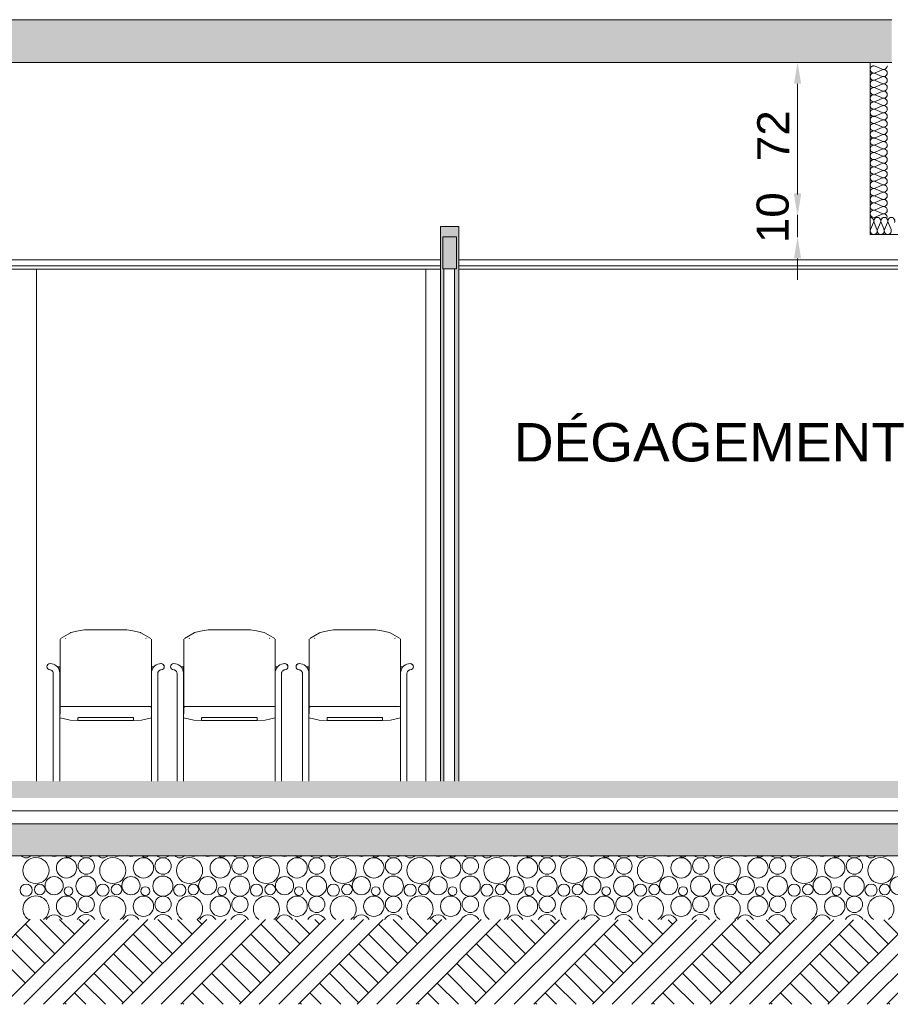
# Model space of a CAD drawing. Extents: x -25320 to 294860, y -9059 to 10983.
# Tile 23 of 58: x -5664 to -1583, y -1046 to 3570. Entities that reach past the tile are written whole.
import ezdxf

# ---------------------------------------------------------------- set-up
doc = ezdxf.new("R2010")
doc.units = 0
doc.header["$MEASUREMENT"] = 0
doc.layers.add('COUPE', color=7, linetype='Continuous', lineweight=0)
doc.styles.add('STYLE_GENERE_3', font='swissc.ttf', dxfattribs={"width": 1.25})
doc.linetypes.add('ISOLATION', pattern='A,0.0001,-0.1,[134,ltypeshp.shx,S=0.1,R=0,X=-0.1,Y=0],-0.2,[134,ltypeshp.shx,S=0.1,R=180,X=0.1,Y=0],-0.1', length=0.4001)

msp = doc.modelspace()

# ---------------------------------------------------------------- hatches: boundary and pattern name
at = {"layer": 'COUPE', "linetype": 'Continuous', "lineweight": 9}
msp.add_hatch(color=256, dxfattribs=at).paths.add_polyline_path([(-19465.2, 3370), (-1576.7, 3370), (-1576.7, 3570), (-19465.2, 3570)])
at = {"layer": 'COUPE', "linetype": 'Continuous', "lineweight": 20}
for points in [[(-3604.9, 2600), (-3690.8, 2600), (-3690.8, 0), (-3675.4, 0), (-3675.4, 2401.7), (-3625.4, 2401.7), (-3625.4, 0), (-3604.9, 0)], [(-19545.2, -350), (12419.5, -350), (12419.5, -200), (-19545.2, -200)]]:
    msp.add_hatch(color=256, dxfattribs=at).paths.add_polyline_path(points, flags=0)
msp.add_hatch(color=256, dxfattribs=at).paths.add_polyline_path([(-19405.2, -80), (12279.5, -78.3), (12279.5, 1.7), (-19405.2, 0)])

# ---------------------------------------------------------------- linework, layer by layer
at = {"layer": 'COUPE', "linetype": 'Continuous'}
for p, q in [((-19545, 3570), (-1576.7, 3570)), ((-19545, 3370), (-1576.7, 3370)), ((-19545.2, -350), (12399.5, -348.9))]:
    msp.add_line(p, q, dxfattribs=at)
at = {"layer": 'COUPE'}
for p, q in [((-1677.3, 2562.9), (-1677.3, 3370)), ((-1654.1, 3352.4), (-1621.8, 3338.3)), ((-1621.8, 3335.4), (-1654.1, 3321.4)), ((-1654.1, 3318.5), (-1621.8, 3304.4)), ((-1621.8, 3301.6), (-1654.1, 3287.5)), ((-1654.1, 3284.7), (-1621.8, 3270.6)), ((-2018.1, 2750), (-2018.1, 3270)), ((-1621.8, 3267.8), (-1654.1, 3253.7)), ((-1654.1, 3250.8), (-1621.8, 3236.8)), ((-1621.8, 3233.9), (-1654.1, 3219.8)), ((-1654.1, 3217), (-1621.8, 3202.9)), ((-1621.8, 3200.1), (-1654.1, 3186)), ((-1654.1, 3183.1), (-1621.8, 3169.1)), ((-1621.8, 3166.2), (-1654.1, 3152.1)), ((-1654.1, 3149.3), (-1621.8, 3135.2)), ((-1621.8, 3132.4), (-1654.1, 3118.3)), ((-1654.1, 3115.5), (-1621.8, 3101.4)), ((-1621.8, 3098.5), (-1654.1, 3084.5)), ((-1654.1, 3081.6), (-1621.8, 3067.5)), ((-1621.8, 3064.7), (-1654.1, 3050.6)), ((-1654.1, 3047.8), (-1621.8, 3033.7)), ((-1621.8, 3030.8), (-1654.1, 3016.8)), ((-1654.1, 3013.9), (-1621.8, 2999.8)), ((-1621.8, 2997), (-1654.1, 2982.9)), ((-1654.1, 2980.1), (-1621.8, 2966)), ((-1621.8, 2963.2), (-1654.1, 2949.1)), ((-1654.1, 2946.2), (-1621.8, 2932.1)), ((-1621.8, 2929.3), (-1654.1, 2915.2)), ((-1654.1, 2912.4), (-1621.8, 2898.3)), ((-1621.8, 2895.5), (-1654.1, 2881.4)), ((-1654.1, 2878.5), (-1621.8, 2864.5)), ((-2018.1, 2755.3), (-2018.1, 2855.3)), ((-1621.8, 2861.6), (-1654.1, 2847.5)), ((-1654.1, 2844.7), (-1621.8, 2830.6)), ((-1621.8, 2827.8), (-1654.1, 2813.7)), ((-1654.1, 2810.8), (-1621.8, 2796.8)), ((-1621.8, 2793.9), (-1654.1, 2779.8)), ((-1654.1, 2777), (-1621.8, 2762.9)), ((-1621.8, 2760.1), (-1654.1, 2746)), ((-1654.1, 2743.2), (-1621.8, 2729.1)), ((-1621.8, 2726.2), (-1654.1, 2712.2)), ((-1654.1, 2709.3), (-1621.8, 2695.2)), ((-1621.8, 2692.4), (-1654.1, 2678.3)), ((-2018.1, 2550.8), (-2018.1, 2655.3)), ((-1654.1, 2675.5), (-1621.8, 2661.4)), ((-1621.8, 2658.5), (-1654.1, 2644.5)), ((-1675.9, 2586.8), (-1662.2, 2619.1)), ((-1659.5, 2619.1), (-1645.8, 2586.8)), ((-1643, 2586.8), (-1629.3, 2619.1)), ((-1626.6, 2619.1), (-1612.9, 2586.8)), ((-1610.1, 2586.8), (-1596.5, 2619.1)), ((-1593.7, 2619.1), (-1580, 2586.8)), ((-1282.6, 2562.9), (-1677.3, 2562.9)), ((-2018.1, 2450.8), (-2018.1, 2350.8)), ((750.1, 2444.6), (-3604.9, 2444.6)), ((773.4, 2416.1), (-3604.9, 2416.1)), ((773.4, 2400), (-3604.9, 2400))]:
    msp.add_line(p, q, dxfattribs=at)
at = {"layer": 'COUPE', "linetype": 'Continuous', "lineweight": 20}
for p, q in [((-3690.8, 0), (-3690.8, 2600)), ((-3690.8, 2600), (-3604.9, 2600)), ((-3604.9, 0), (-3604.9, 2600)), ((-3616.6, 2551.9), (-3681.4, 2551.9)), ((-3681.4, 2551.9), (-3681.4, 2401.7)), ((-3616.6, 2401.7), (-3616.6, 2551.9)), ((-3690.8, 2444.6), (-8700.3, 2444.6)), ((-3690.8, 2416.1), (-8700.3, 2416.1)), ((-3681.4, 2401.7), (-3616.6, 2401.7)), ((-3675.4, 2401.7), (-3675.4, 0)), ((-3625.4, 2401.7), (-3625.4, 0)), ((-3690.8, 2400), (-8700.3, 2400)), ((-5584.8, 0), (-5584.8, 2400)), ((-3760.8, 0), (-3760.8, 2400)), ((-5472, 669.2), (-5425.6, 695.4)), ((-5425.6, 695.4), (-5423.6, 696.1)), ((-5423.6, 696.1), (-5387.9, 705)), ((-5387.9, 705), (-5360, 709.9)), ((-5360, 709.9), (-5358.6, 710)), ((-5358.6, 710), (-5163.1, 710)), ((-5163.1, 710), (-5161.6, 709.9)), ((-5133.5, 705), (-5161.6, 709.9)), ((-5097.5, 696.1), (-5133.5, 705)), ((-5097.5, 696.1), (-5095.4, 695.4)), ((-5048.6, 669.2), (-5095.4, 695.4)), ((-4892.1, 669.2), (-4845.8, 695.4)), ((-4845.8, 695.4), (-4843.8, 696.1)), ((-4843.8, 696.1), (-4808.1, 705)), ((-4808.1, 705), (-4780.2, 709.9)), ((-4780.2, 709.9), (-4778.8, 710)), ((-4778.8, 710), (-4583.3, 710)), ((-4583.3, 710), (-4581.8, 709.9)), ((-4553.7, 705), (-4581.8, 709.9)), ((-4517.6, 696.1), (-4553.7, 705)), ((-4517.6, 696.1), (-4515.6, 695.4)), ((-4468.8, 669.2), (-4515.6, 695.4)), ((-4304.4, 669.2), (-4258.1, 695.4)), ((-4258.1, 695.4), (-4256.1, 696.1)), ((-4256.1, 696.1), (-4220.4, 705)), ((-4220.4, 705), (-4192.5, 709.9)), ((-4192.5, 709.9), (-4191.1, 710)), ((-4191.1, 710), (-3995.6, 710)), ((-3995.6, 710), (-3994.1, 709.9)), ((-3966, 705), (-3994.1, 709.9)), ((-3929.9, 696.1), (-3966, 705)), ((-3929.9, 696.1), (-3927.9, 695.4)), ((-3881.1, 669.2), (-3927.9, 695.4)), ((-5474.3, 635.4), (-5474.3, 666)), ((-5449.9, 669.5), (-5448.5, 670.3)), ((-5071, 669.5), (-5072.4, 670.3)), ((-5046.3, 635.4), (-5046.3, 666)), ((-4894.5, 635.4), (-4894.5, 666)), ((-4870.1, 669.5), (-4868.6, 670.3)), ((-4491.1, 669.5), (-4492.6, 670.3)), ((-4466.5, 635.4), (-4466.5, 666)), ((-4306.8, 635.4), (-4306.8, 666)), ((-4282.4, 669.5), (-4280.9, 670.3)), ((-3903.4, 669.5), (-3904.9, 670.3)), ((-3878.8, 635.4), (-3878.8, 666)), ((-5474.3, 605.1), (-5474.3, 635.4)), ((-5474.3, 572.7), (-5474.3, 605.1)), ((-5046.3, 605.1), (-5046.3, 635.4)), ((-5046.3, 572.7), (-5046.3, 605.1)), ((-4894.5, 605.1), (-4894.5, 635.4)), ((-4894.5, 572.7), (-4894.5, 605.1)), ((-4466.5, 605.1), (-4466.5, 635.4)), ((-4466.5, 572.7), (-4466.5, 605.1)), ((-4306.8, 605.1), (-4306.8, 635.4)), ((-4306.8, 572.7), (-4306.8, 605.1)), ((-3878.8, 605.1), (-3878.8, 635.4)), ((-3878.8, 572.7), (-3878.8, 605.1)), ((-5474.3, 540.9), (-5474.3, 572.7)), ((-5046.3, 540.9), (-5046.3, 572.7)), ((-4894.5, 540.9), (-4894.5, 572.7)), ((-4466.5, 540.9), (-4466.5, 572.7)), ((-4306.8, 540.9), (-4306.8, 572.7)), ((-3878.8, 540.9), (-3878.8, 572.7)), ((-5534.9, 542), (-5536.3, 536.3)), ((-5535.2, 542), (-5536.3, 536.3)), ((-5536.3, 536.3), (-5535.4, 530.6)), ((-5535.4, 530.6), (-5532.4, 525.8)), ((-5531.9, 546.8), (-5535.2, 542)), ((-5531.5, 546.8), (-5534.9, 542)), ((-5532.4, 525.8), (-5527.6, 522.6)), ((-5527, 550.1), (-5531.9, 546.8)), ((-5526.4, 550.1), (-5531.5, 546.8)), ((-5527.6, 522.6), (-5522, 521.4)), ((-5521.3, 551.2), (-5527, 550.1)), ((-5520.7, 551.2), (-5526.4, 550.1)), ((-5518.7, 521.1), (-5522, 521.4)), ((-5520.7, 551.2), (-5521.3, 551.2)), ((-5513.5, 550.6), (-5520.7, 551.2)), ((-5516.2, 520.5), (-5518.7, 521.1)), ((-5513.8, 519.4), (-5516.2, 520.5)), ((-5511.7, 517.9), (-5513.8, 519.4)), ((-5505.9, 548.6), (-5513.5, 550.6)), ((-5509.9, 516.1), (-5511.7, 517.9)), ((-5508.4, 513.9), (-5509.9, 516.1)), ((-5507.3, 511.6), (-5508.4, 513.9)), ((-5506.6, 509.1), (-5507.3, 511.6)), ((-5506.3, 505.9), (-5506.6, 509.1)), ((-5498.8, 545.3), (-5505.9, 548.6)), ((-5492.3, 540.8), (-5498.8, 545.3)), ((-5486.8, 535.3), (-5492.3, 540.8)), ((-5485.6, 536.3), (-5487.8, 536.3)), ((-5482.3, 528.9), (-5486.8, 535.3)), ((-5480.7, 536.3), (-5485.6, 536.3)), ((-5479, 521.8), (-5482.3, 528.9)), ((-5477.4, 536.3), (-5480.7, 536.3)), ((-5476.9, 514.3), (-5479, 521.8)), ((-5476.3, 536.3), (-5477.4, 536.3)), ((-5476.3, 507.2), (-5476.9, 514.3)), ((-5476.3, 507.2), (-5476.3, 536.3)), ((-5474.3, 348.2), (-5474.3, 540.9)), ((-5046.3, 507.2), (-5046.3, 540.9)), ((-5046.3, 536.3), (-5045.2, 536.3)), ((-5046.3, 507.2), (-5045.7, 514.3)), ((-5045.7, 514.3), (-5043.6, 521.8)), ((-5045.2, 536.3), (-5041.9, 536.3)), ((-5043.6, 521.8), (-5040.3, 528.9)), ((-5041.9, 536.3), (-5037, 536.3)), ((-5040.3, 528.9), (-5035.8, 535.3)), ((-5037, 536.3), (-5034.8, 536.3)), ((-5035.8, 535.3), (-5030.3, 540.8)), ((-5030.3, 540.8), (-5023.8, 545.3)), ((-5023.8, 545.3), (-5016.7, 548.6)), ((-5016.7, 548.6), (-5009.1, 550.6)), ((-5016.3, 505.9), (-5016, 509.1)), ((-5016, 509.1), (-5015.3, 511.6)), ((-5015.3, 511.6), (-5014.2, 513.9)), ((-5014.2, 513.9), (-5012.8, 516.1)), ((-5012.8, 516.1), (-5010.9, 517.9)), ((-5010.9, 517.9), (-5008.8, 519.4)), ((-5009.1, 550.6), (-5002, 551.2)), ((-5008.8, 519.4), (-5006.4, 520.5)), ((-5006.4, 520.5), (-5003.9, 521.1)), ((-5003.9, 521.1), (-5000.7, 521.4)), ((-5002, 551.2), (-4996.2, 550.1)), ((-5002, 551.2), (-5001.3, 551.2)), ((-5001.3, 551.2), (-4995.6, 550.1)), ((-4995, 522.6), (-5000.7, 521.4)), ((-4996.2, 550.1), (-4991.2, 546.8)), ((-4995.6, 550.1), (-4990.7, 546.8)), ((-4990.2, 525.8), (-4995, 522.6)), ((-4991.2, 546.8), (-4987.7, 542)), ((-4990.7, 546.8), (-4987.4, 542)), ((-4987.2, 530.6), (-4990.2, 525.8)), ((-4987.7, 542), (-4986.3, 536.3)), ((-4987.4, 542), (-4986.3, 536.3)), ((-4986.3, 536.3), (-4987.2, 530.6)), ((-4955.1, 542), (-4956.5, 536.3)), ((-4955.3, 542), (-4956.5, 536.3)), ((-4956.5, 536.3), (-4955.6, 530.6)), ((-4955.6, 530.6), (-4952.6, 525.8)), ((-4952.1, 546.8), (-4955.3, 542)), ((-4951.6, 546.8), (-4955.1, 542)), ((-4952.6, 525.8), (-4947.8, 522.6)), ((-4947.2, 550.1), (-4952.1, 546.8)), ((-4946.6, 550.1), (-4951.6, 546.8)), ((-4947.8, 522.6), (-4942.1, 521.4)), ((-4941.5, 551.2), (-4947.2, 550.1)), ((-4940.8, 551.2), (-4946.6, 550.1)), ((-4938.9, 521.1), (-4942.1, 521.4)), ((-4940.8, 551.2), (-4941.5, 551.2)), ((-4933.7, 550.6), (-4940.8, 551.2)), ((-4936.4, 520.5), (-4938.9, 521.1)), ((-4934, 519.4), (-4936.4, 520.5)), ((-4931.9, 517.9), (-4934, 519.4)), ((-4926.1, 548.6), (-4933.7, 550.6)), ((-4930, 516.1), (-4931.9, 517.9)), ((-4928.6, 513.9), (-4930, 516.1)), ((-4927.4, 511.6), (-4928.6, 513.9)), ((-4926.8, 509.1), (-4927.4, 511.6)), ((-4926.5, 505.9), (-4926.8, 509.1)), ((-4919, 545.3), (-4926.1, 548.6)), ((-4912.5, 540.8), (-4919, 545.3)), ((-4907, 535.3), (-4912.5, 540.8)), ((-4905.8, 536.3), (-4908, 536.3)), ((-4902.5, 528.9), (-4907, 535.3)), ((-4900.9, 536.3), (-4905.8, 536.3)), ((-4899.2, 521.8), (-4902.5, 528.9)), ((-4897.6, 536.3), (-4900.9, 536.3)), ((-4897.1, 514.3), (-4899.2, 521.8)), ((-4896.5, 536.3), (-4897.6, 536.3)), ((-4896.5, 507.2), (-4897.1, 514.3)), ((-4896.5, 507.2), (-4896.5, 536.3)), ((-4894.5, 348.2), (-4894.5, 540.9)), ((-4466.5, 507.2), (-4466.5, 540.9)), ((-4466.5, 536.3), (-4465.3, 536.3)), ((-4466.5, 507.2), (-4465.9, 514.3)), ((-4465.9, 514.3), (-4463.8, 521.8)), ((-4465.3, 536.3), (-4462.1, 536.3)), ((-4463.8, 521.8), (-4460.5, 528.9)), ((-4462.1, 536.3), (-4457.2, 536.3)), ((-4460.5, 528.9), (-4456, 535.3)), ((-4457.2, 536.3), (-4455, 536.3)), ((-4456, 535.3), (-4450.5, 540.8)), ((-4450.5, 540.8), (-4444, 545.3)), ((-4444, 545.3), (-4436.9, 548.6)), ((-4436.9, 548.6), (-4429.3, 550.6)), ((-4436.5, 505.9), (-4436.2, 509.1)), ((-4436.2, 509.1), (-4435.5, 511.6)), ((-4435.5, 511.6), (-4434.4, 513.9)), ((-4434.4, 513.9), (-4432.9, 516.1)), ((-4432.9, 516.1), (-4431.1, 517.9)), ((-4431.1, 517.9), (-4429, 519.4)), ((-4429.3, 550.6), (-4422.1, 551.2)), ((-4429, 519.4), (-4426.6, 520.5)), ((-4426.6, 520.5), (-4424.1, 521.1)), ((-4424.1, 521.1), (-4420.8, 521.4)), ((-4422.1, 551.2), (-4416.4, 550.1)), ((-4422.1, 551.2), (-4421.5, 551.2)), ((-4421.5, 551.2), (-4415.8, 550.1)), ((-4415.1, 522.6), (-4420.8, 521.4)), ((-4416.4, 550.1), (-4411.3, 546.8)), ((-4415.8, 550.1), (-4410.9, 546.8)), ((-4410.4, 525.8), (-4415.1, 522.6)), ((-4411.3, 546.8), (-4407.9, 542)), ((-4410.9, 546.8), (-4407.6, 542)), ((-4407.4, 530.6), (-4410.4, 525.8)), ((-4407.9, 542), (-4406.5, 536.3)), ((-4407.6, 542), (-4406.5, 536.3)), ((-4406.5, 536.3), (-4407.4, 530.6)), ((-4367.4, 542), (-4368.8, 536.3)), ((-4367.6, 542), (-4368.8, 536.3)), ((-4368.8, 536.3), (-4367.9, 530.6)), ((-4367.9, 530.6), (-4364.9, 525.8)), ((-4364.4, 546.8), (-4367.6, 542)), ((-4363.9, 546.8), (-4367.4, 542)), ((-4364.9, 525.8), (-4360.1, 522.6)), ((-4359.5, 550.1), (-4364.4, 546.8)), ((-4358.9, 550.1), (-4363.9, 546.8)), ((-4360.1, 522.6), (-4354.4, 521.4)), ((-4353.8, 551.2), (-4359.5, 550.1)), ((-4353.1, 551.2), (-4358.9, 550.1)), ((-4351.2, 521.1), (-4354.4, 521.4)), ((-4353.1, 551.2), (-4353.8, 551.2)), ((-4346, 550.6), (-4353.1, 551.2)), ((-4348.7, 520.5), (-4351.2, 521.1)), ((-4346.3, 519.4), (-4348.7, 520.5)), ((-4344.2, 517.9), (-4346.3, 519.4)), ((-4338.4, 548.6), (-4346, 550.6)), ((-4342.3, 516.1), (-4344.2, 517.9)), ((-4340.8, 513.9), (-4342.3, 516.1)), ((-4339.7, 511.6), (-4340.8, 513.9)), ((-4339.1, 509.1), (-4339.7, 511.6)), ((-4338.8, 505.9), (-4339.1, 509.1)), ((-4331.3, 545.3), (-4338.4, 548.6)), ((-4324.8, 540.8), (-4331.3, 545.3)), ((-4319.3, 535.3), (-4324.8, 540.8)), ((-4318, 536.3), (-4320.3, 536.3)), ((-4314.8, 528.9), (-4319.3, 535.3)), ((-4313.2, 536.3), (-4318, 536.3)), ((-4311.4, 521.8), (-4314.8, 528.9)), ((-4309.9, 536.3), (-4313.2, 536.3)), ((-4309.4, 514.3), (-4311.4, 521.8)), ((-4308.8, 536.3), (-4309.9, 536.3)), ((-4308.8, 507.2), (-4309.4, 514.3)), ((-4308.8, 507.2), (-4308.8, 536.3)), ((-4306.8, 348.2), (-4306.8, 540.9)), ((-3878.8, 507.2), (-3878.8, 540.9)), ((-3878.8, 536.3), (-3877.6, 536.3)), ((-3878.8, 507.2), (-3878.2, 514.3)), ((-3878.2, 514.3), (-3876.1, 521.8)), ((-3877.6, 536.3), (-3874.4, 536.3)), ((-3876.1, 521.8), (-3872.8, 528.9)), ((-3874.4, 536.3), (-3869.5, 536.3)), ((-3872.8, 528.9), (-3868.3, 535.3)), ((-3869.5, 536.3), (-3867.3, 536.3)), ((-3868.3, 535.3), (-3862.7, 540.8)), ((-3862.7, 540.8), (-3856.3, 545.3)), ((-3856.3, 545.3), (-3849.2, 548.6)), ((-3849.2, 548.6), (-3841.6, 550.6)), ((-3848.8, 505.9), (-3848.5, 509.1)), ((-3848.5, 509.1), (-3847.8, 511.6)), ((-3847.8, 511.6), (-3846.7, 513.9)), ((-3846.7, 513.9), (-3845.2, 516.1)), ((-3845.2, 516.1), (-3843.4, 517.9)), ((-3843.4, 517.9), (-3841.3, 519.4)), ((-3841.6, 550.6), (-3834.4, 551.2)), ((-3841.3, 519.4), (-3838.9, 520.5)), ((-3838.9, 520.5), (-3836.4, 521.1)), ((-3836.4, 521.1), (-3833.1, 521.4)), ((-3834.4, 551.2), (-3828.6, 550.1)), ((-3834.4, 551.2), (-3833.8, 551.2)), ((-3833.8, 551.2), (-3828, 550.1)), ((-3827.4, 522.6), (-3833.1, 521.4)), ((-3828.6, 550.1), (-3823.6, 546.8)), ((-3828, 550.1), (-3823.2, 546.8)), ((-3822.7, 525.8), (-3827.4, 522.6)), ((-3823.6, 546.8), (-3820.2, 542)), ((-3823.2, 546.8), (-3819.9, 542)), ((-3819.7, 530.6), (-3822.7, 525.8)), ((-3820.2, 542), (-3818.8, 536.3)), ((-3819.9, 542), (-3818.8, 536.3)), ((-3818.8, 536.3), (-3819.7, 530.6)), ((-5506.3, 0), (-5506.3, 505.9)), ((-5476.3, 0), (-5476.3, 507.2)), ((-5046.3, 331.5), (-5046.3, 507.2)), ((-5016.3, 0), (-5016.3, 505.9)), ((-4926.5, 0), (-4926.5, 505.9)), ((-4896.5, 0), (-4896.5, 507.2)), ((-4466.5, 331.5), (-4466.5, 507.2)), ((-4436.5, 0), (-4436.5, 505.9)), ((-4338.8, 0), (-4338.8, 505.9)), ((-4308.8, 0), (-4308.8, 507.2)), ((-3878.8, 331.5), (-3878.8, 507.2)), ((-3848.8, 0), (-3848.8, 505.9)), ((-5474.3, 348.2), (-5474.3, 342)), ((-5474.3, 342), (-5473.7, 345.1)), ((-5474.3, 342), (-5474.3, 341.2)), ((-5474.3, 341.2), (-5474.3, 337.1)), ((-5474.3, 337.1), (-5474.3, 328.2)), ((-5474.3, 328.2), (-5474.3, 315.4)), ((-5473.7, 345.1), (-5472, 347.7)), ((-5472, 347.7), (-5469.4, 349.4)), ((-5469.4, 349.4), (-5466.3, 350)), ((-5466.3, 350), (-5054.3, 350)), ((-5054.3, 350), (-5051.2, 349.4)), ((-5051.2, 349.4), (-5048.6, 347.7)), ((-5048.6, 347.7), (-5046.9, 345.1)), ((-5046.9, 345.1), (-5046.3, 342)), ((-5046.3, 331.5), (-5046.3, 328.2)), ((-5046.3, 328.2), (-5046.3, 315.4)), ((-4894.5, 348.2), (-4894.5, 342)), ((-4894.5, 342), (-4893.9, 345.1)), ((-4894.5, 342), (-4894.5, 341.2)), ((-4894.5, 341.2), (-4894.5, 337.1)), ((-4894.5, 337.1), (-4894.5, 328.2)), ((-4894.5, 328.2), (-4894.5, 315.4)), ((-4893.9, 345.1), (-4892.1, 347.7)), ((-4892.1, 347.7), (-4889.6, 349.4)), ((-4889.6, 349.4), (-4886.5, 350)), ((-4886.5, 350), (-4474.5, 350)), ((-4474.5, 350), (-4471.4, 349.4)), ((-4471.4, 349.4), (-4468.8, 347.7)), ((-4468.8, 347.7), (-4467.1, 345.1)), ((-4467.1, 345.1), (-4466.5, 342)), ((-4466.5, 331.5), (-4466.5, 328.2)), ((-4466.5, 328.2), (-4466.5, 315.4)), ((-4306.8, 348.2), (-4306.8, 342)), ((-4306.8, 342), (-4306.2, 345.1)), ((-4306.8, 342), (-4306.8, 341.2)), ((-4306.8, 341.2), (-4306.8, 337.1)), ((-4306.8, 337.1), (-4306.8, 328.2)), ((-4306.8, 328.2), (-4306.8, 315.4)), ((-4306.2, 345.1), (-4304.4, 347.7)), ((-4304.4, 347.7), (-4301.8, 349.4)), ((-4301.8, 349.4), (-4298.8, 350)), ((-4298.8, 350), (-3886.8, 350)), ((-3886.8, 350), (-3883.7, 349.4)), ((-3883.7, 349.4), (-3881.1, 347.7)), ((-3881.1, 347.7), (-3879.4, 345.1)), ((-3879.4, 345.1), (-3878.8, 342)), ((-3878.8, 331.5), (-3878.8, 328.2)), ((-3878.8, 328.2), (-3878.8, 315.4)), ((-5474.3, 314.9), (-5474.3, 315.4)), ((-5474.3, 296.5), (-5474.3, 295.8)), ((-5474.3, 296.5), (-5427.4, 286)), ((-5474.3, 294.3), (-5474.3, 295.8)), ((-5474, 316.1), (-5474.1, 316.1)), ((-5427.4, 286), (-5390.9, 284.1)), ((-5390.9, 295.3), (-5390.5, 296.6)), ((-5390.9, 284.1), (-5390.9, 295.3)), ((-5130.5, 284.1), (-5390.9, 284.1)), ((-5390.5, 296.6), (-5389.5, 297.7)), ((-5389.5, 297.7), (-5387.9, 298.5)), ((-5387.9, 298.5), (-5386, 298.7)), ((-5386, 298.7), (-5135.4, 298.7)), ((-5135.4, 298.7), (-5133.5, 298.5)), ((-5133.5, 298.5), (-5131.9, 297.7)), ((-5131.9, 297.7), (-5130.9, 296.6)), ((-5130.9, 296.6), (-5130.5, 295.3)), ((-5130.5, 295.3), (-5130.5, 284.1)), ((-5093.6, 286), (-5130.5, 284.1)), ((-5046.3, 296.5), (-5093.6, 286)), ((-5046.5, 316.1), (-5046.7, 316.1)), ((-5046.3, 315.4), (-5046.3, 295.8)), ((-5046.3, 0), (-5046.3, 295.8)), ((-4894.5, 314.9), (-4894.5, 315.4)), ((-4894.5, 296.5), (-4894.5, 295.8)), ((-4894.5, 296.5), (-4847.6, 286)), ((-4894.5, 294.3), (-4894.5, 295.8)), ((-4894.1, 316.1), (-4894.3, 316.1)), ((-4847.6, 286), (-4811.1, 284.1)), ((-4811.1, 295.3), (-4810.7, 296.6)), ((-4811.1, 284.1), (-4811.1, 295.3)), ((-4550.7, 284.1), (-4811.1, 284.1)), ((-4810.7, 296.6), (-4809.7, 297.7)), ((-4809.7, 297.7), (-4808.1, 298.5)), ((-4808.1, 298.5), (-4806.2, 298.7)), ((-4806.2, 298.7), (-4555.6, 298.7)), ((-4555.6, 298.7), (-4553.7, 298.5)), ((-4553.7, 298.5), (-4552.1, 297.7)), ((-4552.1, 297.7), (-4551.1, 296.6)), ((-4551.1, 296.6), (-4550.7, 295.3)), ((-4550.7, 295.3), (-4550.7, 284.1)), ((-4513.8, 286), (-4550.7, 284.1)), ((-4466.5, 296.5), (-4513.8, 286)), ((-4466.7, 316.1), (-4466.8, 316.1)), ((-4466.5, 315.4), (-4466.5, 295.8)), ((-4466.5, 0), (-4466.5, 295.8)), ((-4306.8, 314.9), (-4306.8, 315.4)), ((-4306.8, 296.5), (-4306.8, 295.8)), ((-4306.8, 296.5), (-4259.9, 286)), ((-4306.8, 294.3), (-4306.8, 295.8)), ((-4306.4, 316.1), (-4306.6, 316.1)), ((-4259.9, 286), (-4223.4, 284.1)), ((-4223.4, 295.3), (-4223, 296.6)), ((-4223.4, 284.1), (-4223.4, 295.3)), ((-3963, 284.1), (-4223.4, 284.1)), ((-4223, 296.6), (-4221.9, 297.7)), ((-4221.9, 297.7), (-4220.4, 298.5)), ((-4220.4, 298.5), (-4218.5, 298.7)), ((-4218.5, 298.7), (-3967.8, 298.7)), ((-3967.8, 298.7), (-3966, 298.5)), ((-3966, 298.5), (-3964.4, 297.7)), ((-3964.4, 297.7), (-3963.3, 296.6)), ((-3963.3, 296.6), (-3963, 295.3)), ((-3963, 295.3), (-3963, 284.1)), ((-3926.1, 286), (-3963, 284.1)), ((-3878.8, 296.5), (-3926.1, 286)), ((-3879, 316.1), (-3879.1, 316.1)), ((-3878.8, 315.4), (-3878.8, 295.8)), ((-3878.8, 0), (-3878.8, 295.8))]:
    msp.add_line(p, q, dxfattribs=at)
at = {"layer": 'COUPE', "linetype": 'ISOLATION', "ltscale": 140}
msp.add_line((-19405.2, -139.9), (12279.5, -139.9), dxfattribs=at)
at = {"layer": 'COUPE', "linetype": 'Continuous', "lineweight": 9}
for p, q in [((-19545.2, -200), (12359.1, -200)), ((-19545.2, -350), (12359.1, -350)), ((-6012.2, -1046), (-5614.2, -647.9)), ((-5736.5, -1046), (-5338.6, -648.1)), ((-5644.5, -1046), (-5246.7, -648.2)), ((-5499.4, -809), (-5637.3, -671.1)), ((-5453.5, -763), (-5568.5, -648)), ((-5552.6, -1046), (-5154.9, -648.3)), ((-5407.5, -717), (-5476.5, -648)), ((-5460.7, -1046), (-5063, -648.3)), ((-5361.6, -671.1), (-5384.6, -648.1)), ((-5185, -1046), (-4787.4, -648.5)), ((-5093.1, -1046), (-4695.6, -648.6)), ((-4947.9, -809), (-5085.8, -671.1)), ((-4901.9, -763), (-5016.6, -648.3)), ((-5001.1, -1046.1), (-4603.7, -648.6)), ((-4856, -717), (-4924.6, -648.4)), ((-4909.2, -1046.1), (-4511.9, -648.7)), ((-4810, -671.1), (-4832.6, -648.5)), ((-4633.5, -1046.1), (-4236.3, -648.9)), ((-4541.6, -1046.1), (-4144.4, -649)), ((-4396.4, -809), (-4534.2, -671.1)), ((-4350.4, -763), (-4464.7, -648.7)), ((-4449.6, -1046.1), (-4052.6, -649)), ((-4304.4, -717), (-4372.7, -648.8)), ((-4357.7, -1046.1), (-3960.7, -649.1)), ((-4258.5, -671.1), (-4280.7, -648.9)), ((-4082, -1046.1), (-3685.1, -649.3)), ((-3990.1, -1046.1), (-3593.3, -649.4)), ((-3844.8, -809), (-3982.7, -671.1)), ((-3798.9, -763), (-3912.7, -649.1)), ((-3898.2, -1046.2), (-3501.4, -649.4)), ((-3752.9, -717), (-3820.7, -649.2)), ((-3806.2, -1046.2), (-3409.6, -649.5)), ((-3706.9, -671.1), (-3728.8, -649.3)), ((-3530.5, -1046.2), (-3134, -649.7)), ((-3438.6, -1046.2), (-3042.1, -649.7)), ((-3293.3, -809), (-3431.2, -671.1)), ((-3247.3, -763), (-3360.8, -649.5)), ((-3346.7, -1046.2), (-2950.3, -649.8)), ((-3201.3, -717), (-3268.8, -649.6)), ((-3254.7, -1046.2), (-2858.4, -649.9)), ((-3155.4, -671.1), (-3176.8, -649.7)), ((-2979, -1046.2), (-2582.8, -650.1)), ((-2887.1, -1046.2), (-2491, -650.1)), ((-2741.7, -809), (-2879.6, -671.1)), ((-2695.8, -763), (-2808.9, -649.9)), ((-2795.2, -1046.3), (-2399.1, -650.2)), ((-2649.8, -717), (-2716.9, -650)), ((-2703.3, -1046.3), (-2307.3, -650.3)), ((-2603.8, -671.1), (-2624.9, -650)), ((-2427.5, -1046.3), (-2031.7, -650.5)), ((-2335.6, -1046.3), (-1939.8, -650.5)), ((-2190.2, -809), (-2328.1, -671.1)), ((-2144.2, -763), (-2256.9, -650.3)), ((-2243.7, -1046.3), (-1848, -650.6)), ((-2098.3, -717), (-2164.9, -650.4)), ((-2151.8, -1046.3), (-1756.1, -650.7)), ((-2052.3, -671.1), (-2072.9, -650.4)), ((-1876, -1046.3), (-1480.5, -650.9)), ((-1784.1, -1046.3), (-1388.7, -650.9)), ((-1638.6, -809), (-1776.5, -671.1)), ((-1592.7, -763), (-1705, -650.7)), ((-1692.2, -1046.4), (-1296.8, -651)), ((-1546.7, -717), (-1613, -650.8)), ((-1600.3, -1046.4), (-1205, -651)), ((-5545.4, -854.9), (-5683.3, -717)), ((-4993.9, -854.9), (-5131.8, -717)), ((-4442.3, -854.9), (-4580.2, -717)), ((-3890.8, -854.9), (-4028.7, -717)), ((-3339.2, -854.9), (-3477.1, -717)), ((-2787.7, -854.9), (-2925.6, -717)), ((-2236.1, -854.9), (-2374, -717)), ((-1684.6, -854.9), (-1822.5, -717)), ((-5591.4, -900.9), (-5729.3, -763)), ((-5039.8, -900.9), (-5177.7, -763)), ((-4488.3, -900.9), (-4626.2, -763)), ((-3936.7, -900.9), (-4074.6, -763)), ((-3385.2, -900.9), (-3523.1, -763)), ((-2833.7, -900.9), (-2971.5, -763)), ((-2282.1, -900.9), (-2420, -763)), ((-1730.6, -900.9), (-1868.5, -763)), ((-5637.3, -946.9), (-5775.2, -809)), ((-5085.8, -946.9), (-5223.7, -809)), ((-4534.2, -946.9), (-4672.1, -809)), ((-3982.7, -946.9), (-4120.6, -809)), ((-3431.2, -946.9), (-3569, -809)), ((-2879.6, -946.9), (-3017.5, -809)), ((-2328.1, -946.9), (-2466, -809)), ((-1776.5, -946.9), (-1914.4, -809)), ((-5131.8, -992.8), (-5269.6, -854.9)), ((-4580.2, -992.8), (-4718.1, -854.9)), ((-4028.7, -992.8), (-4166.6, -854.9)), ((-3477.1, -992.8), (-3615, -854.9)), ((-2925.6, -992.8), (-3063.5, -854.9)), ((-2374, -992.8), (-2511.9, -854.9)), ((-1822.5, -992.8), (-1960.4, -854.9)), ((-5177.7, -1038.8), (-5315.6, -900.9)), ((-4626.2, -1038.8), (-4764.1, -900.9)), ((-4074.6, -1038.8), (-4212.5, -900.9)), ((-3523.1, -1038.8), (-3661, -900.9)), ((-2971.5, -1038.8), (-3109.4, -900.9)), ((-2420, -1038.8), (-2557.9, -900.9)), ((-1868.5, -1038.8), (-2006.3, -900.9)), ((-5262.4, -1046), (-5361.6, -946.9)), ((-4710.8, -1046.1), (-4810, -946.9)), ((-4159.2, -1046.1), (-4258.5, -946.9)), ((-3607.6, -1046.2), (-3706.9, -946.9)), ((-3056, -1046.2), (-3155.4, -946.9)), ((-2504.4, -1046.3), (-2603.8, -946.9)), ((-1952.8, -1046.3), (-2052.3, -946.9)), ((-5354.3, -1046), (-5407.5, -992.8)), ((-4802.7, -1046.1), (-4856, -992.8)), ((-4251.1, -1046.1), (-4304.4, -992.8)), ((-3699.5, -1046.2), (-3752.9, -992.8)), ((-3147.9, -1046.2), (-3201.3, -992.8)), ((-2596.3, -1046.3), (-2649.8, -992.8)), ((-2044.8, -1046.3), (-2098.3, -992.8)), ((-5446.2, -1046), (-5453.5, -1038.8)), ((-4894.7, -1046.1), (-4901.9, -1038.8)), ((-4343.1, -1046.1), (-4350.4, -1038.8)), ((-3791.5, -1046.2), (-3798.9, -1038.8)), ((-3239.9, -1046.2), (-3247.3, -1038.8)), ((-2688.3, -1046.3), (-2695.8, -1038.8)), ((-2136.7, -1046.3), (-2144.2, -1038.8)), ((-1585.1, -1046.4), (-1592.7, -1038.8))]:
    msp.add_line(p, q, dxfattribs=at)
at = {"layer": 'COUPE', "linetype": 'Continuous', "lineweight": 15}
for centre, radius in [((-5587.6, -419.2), 61.2), ((-5444, -406.8), 47.7), ((-5351.7, -397.9), 38.4), ((-5227.6, -419.2), 61.2), ((-5084, -406.8), 47.7), ((-4991.7, -397.9), 38.4), ((-4867.6, -419.2), 61.2), ((-4724, -406.8), 47.7), ((-4631.7, -397.9), 38.4), ((-4507.6, -419.2), 61.2), ((-4364, -406.8), 47.7), ((-4271.7, -397.9), 38.4), ((-4147.6, -419.2), 61.2), ((-4004, -406.8), 47.7), ((-3911.7, -397.9), 38.4), ((-3787.6, -419.2), 61.2), ((-3644, -406.8), 47.7), ((-3551.7, -397.9), 38.4), ((-3427.6, -419.2), 61.2), ((-3284, -406.8), 47.7), ((-3191.7, -397.9), 38.4), ((-3067.6, -419.2), 61.2), ((-2924, -406.8), 47.7), ((-2831.7, -397.9), 38.4), ((-2707.6, -419.2), 61.2), ((-2564, -406.8), 47.7), ((-2471.7, -397.9), 38.4), ((-2347.6, -419.2), 61.2), ((-2204, -406.8), 47.7), ((-2111.7, -397.9), 38.4), ((-1987.6, -419.2), 61.2), ((-1844, -406.8), 47.7), ((-1751.7, -397.9), 38.4), ((-1627.6, -419.2), 61.2), ((-5502.5, -490.1), 42.6), ((-5352.7, -492.3), 47.3), ((-5142.5, -490.1), 42.6), ((-4992.7, -492.3), 47.3), ((-4782.5, -490.1), 42.6), ((-4632.7, -492.3), 47.3), ((-4422.5, -490.1), 42.6), ((-4272.7, -492.3), 47.3), ((-4062.5, -490.1), 42.6), ((-3912.7, -492.3), 47.3), ((-3702.5, -490.1), 42.6), ((-3552.7, -492.3), 47.3), ((-3342.5, -490.1), 42.6), ((-3192.7, -492.3), 47.3), ((-2982.5, -490.1), 42.6), ((-2832.7, -492.3), 47.3), ((-2622.5, -490.1), 42.6), ((-2472.7, -492.3), 47.3), ((-2262.5, -490.1), 42.6), ((-2112.7, -492.3), 47.3), ((-1902.5, -490.1), 42.6), ((-1752.7, -492.3), 47.3), ((-1542.5, -490.1), 42.6), ((-5633.7, -511.4), 28.6), ((-5569.8, -507.9), 25.1), ((-5435.1, -515.6), 20.7), ((-5273.7, -511.4), 28.6), ((-5209.8, -507.9), 25.1), ((-5075.1, -515.6), 20.7), ((-4913.7, -511.4), 28.6), ((-4849.8, -507.9), 25.1), ((-4715.1, -515.6), 20.7), ((-4553.7, -511.4), 28.6), ((-4489.8, -507.9), 25.1), ((-4355.1, -515.6), 20.7), ((-4193.7, -511.4), 28.6), ((-4129.8, -507.9), 25.1), ((-3995.1, -515.6), 20.7), ((-3833.7, -511.4), 28.6), ((-3769.8, -507.9), 25.1), ((-3635.1, -515.6), 20.7), ((-3473.7, -511.4), 28.6), ((-3409.8, -507.9), 25.1), ((-3275.1, -515.6), 20.7), ((-3113.7, -511.4), 28.6), ((-3049.8, -507.9), 25.1), ((-2915.1, -515.6), 20.7), ((-2753.7, -511.4), 28.6), ((-2689.8, -507.9), 25.1), ((-2555.1, -515.6), 20.7), ((-2393.7, -511.4), 28.6), ((-2329.8, -507.9), 25.1), ((-2195.1, -515.6), 20.7), ((-2033.7, -511.4), 28.6), ((-1969.8, -507.9), 25.1), ((-1835.1, -515.6), 20.7), ((-1673.7, -511.4), 28.6), ((-1609.8, -507.9), 25.1), ((-5444, -586.8), 47.7), ((-5351.7, -577.9), 38.4), ((-5084, -586.8), 47.7), ((-4991.7, -577.9), 38.4), ((-4724, -586.8), 47.7), ((-4631.7, -577.9), 38.4), ((-4364, -586.8), 47.7), ((-4271.7, -577.9), 38.4), ((-4004, -586.8), 47.7), ((-3911.7, -577.9), 38.4), ((-3644, -586.8), 47.7), ((-3551.7, -577.9), 38.4), ((-3284, -586.8), 47.7), ((-3191.7, -577.9), 38.4), ((-2924, -586.8), 47.7), ((-2831.7, -577.9), 38.4), ((-2564, -586.8), 47.7), ((-2471.7, -577.9), 38.4), ((-2204, -586.8), 47.7), ((-2111.7, -577.9), 38.4), ((-1844, -586.8), 47.7), ((-1751.7, -577.9), 38.4)]:
    msp.add_circle(centre, radius, dxfattribs=at)
for centre, radius, start, end in [((-5633.7, -331.4), 28.6, 217.8398, 322.1602), ((-5569.8, -327.9), 25.1, 237.232, 302.768), ((-5502.5, -310.1), 42.6, 245.8047, 294.1953), ((-5435.1, -335.6), 20.7, 220.3696, 319.6304), ((-5352.7, -312.3), 47.3, 230.7693, 309.2307), ((-5273.7, -331.4), 28.6, 217.8398, 322.1602), ((-5209.8, -327.9), 25.1, 237.232, 302.768), ((-5142.5, -310.1), 42.6, 245.8047, 294.1953), ((-5075.1, -335.6), 20.7, 220.3696, 319.6304), ((-4992.7, -312.3), 47.3, 230.7693, 309.2307), ((-4913.7, -331.4), 28.6, 217.8398, 322.1602), ((-4849.8, -327.9), 25.1, 237.232, 302.768), ((-4782.5, -310.1), 42.6, 245.8047, 294.1953), ((-4715.1, -335.6), 20.7, 220.3696, 319.6304), ((-4632.7, -312.3), 47.3, 230.7693, 309.2307), ((-4553.7, -331.4), 28.6, 217.8398, 322.1602), ((-4489.8, -327.9), 25.1, 237.232, 302.768), ((-4422.5, -310.1), 42.6, 245.8047, 294.1953), ((-4355.1, -335.6), 20.7, 220.3696, 319.6304), ((-4272.7, -312.3), 47.3, 230.7693, 309.2307), ((-4193.7, -331.4), 28.6, 217.8398, 322.1602), ((-4129.8, -327.9), 25.1, 237.232, 302.768), ((-4062.5, -310.1), 42.6, 245.8047, 294.1953), ((-3995.1, -335.6), 20.7, 220.3696, 319.6304), ((-3912.7, -312.3), 47.3, 230.7693, 309.2307), ((-3833.7, -331.4), 28.6, 217.8398, 322.1602), ((-3769.8, -327.9), 25.1, 237.232, 302.768), ((-3702.5, -310.1), 42.6, 245.8047, 294.1953), ((-3635.1, -335.6), 20.7, 220.3696, 319.6304), ((-3552.7, -312.3), 47.3, 230.7693, 309.2307), ((-3473.7, -331.4), 28.6, 217.8398, 322.1602), ((-3409.8, -327.9), 25.1, 237.232, 302.768), ((-3342.5, -310.1), 42.6, 245.8047, 294.1953), ((-3275.1, -335.6), 20.7, 220.3696, 319.6304), ((-3192.7, -312.3), 47.3, 230.7693, 309.2307), ((-3113.7, -331.4), 28.6, 217.8398, 322.1602), ((-3049.8, -327.9), 25.1, 237.232, 302.768), ((-2982.5, -310.1), 42.6, 245.8047, 294.1953), ((-2915.1, -335.6), 20.7, 220.3696, 319.6304), ((-2832.7, -312.3), 47.3, 230.7693, 309.2307), ((-2753.7, -331.4), 28.6, 217.8398, 322.1602), ((-2689.8, -327.9), 25.1, 237.232, 302.768), ((-2622.5, -310.1), 42.6, 245.8047, 294.1953), ((-2555.1, -335.6), 20.7, 220.3696, 319.6304), ((-2472.7, -312.3), 47.3, 230.7693, 309.2307), ((-2393.7, -331.4), 28.6, 217.8398, 322.1602), ((-2329.8, -327.9), 25.1, 237.232, 302.768), ((-2262.5, -310.1), 42.6, 245.8047, 294.1953), ((-2195.1, -335.6), 20.7, 220.3696, 319.6304), ((-2112.7, -312.3), 47.3, 230.7693, 309.2307), ((-2033.7, -331.4), 28.6, 217.8398, 322.1602), ((-1969.8, -327.9), 25.1, 237.232, 302.768), ((-1902.5, -310.1), 42.6, 245.8047, 294.1953), ((-1835.1, -335.6), 20.7, 220.3696, 319.6304), ((-1752.7, -312.3), 47.3, 230.7693, 309.2307), ((-1673.7, -331.4), 28.6, 217.8398, 322.1602), ((-1609.8, -327.9), 25.1, 237.232, 302.768), ((-5587.6, -599.2), 61.2, 305.0051, 234.9949), ((-5227.6, -599.2), 61.2, 305.0051, 234.9949), ((-4867.6, -599.2), 61.2, 305.0051, 234.9949), ((-4507.6, -599.2), 61.2, 305.0051, 234.9949), ((-4147.6, -599.2), 61.2, 305.0051, 234.9949), ((-3787.6, -599.2), 61.2, 305.0051, 234.9949), ((-3427.6, -599.2), 61.2, 305.0051, 234.9949), ((-3067.6, -599.2), 61.2, 305.0051, 234.9949), ((-2707.6, -599.2), 61.2, 305.0051, 234.9949), ((-2347.6, -599.2), 61.2, 305.0051, 234.9949), ((-1987.6, -599.2), 61.2, 305.0051, 234.9949), ((-1627.6, -599.2), 61.2, 305.0051, 234.9949), ((-5502.5, -670.1), 42.6, 29.2317, 150.7683), ((-5352.7, -672.3), 47.3, 29.016, 150.984), ((-5142.5, -670.1), 42.6, 29.2317, 150.7683), ((-4992.7, -672.3), 47.3, 29.016, 150.984), ((-4782.5, -670.1), 42.6, 29.2317, 150.7683), ((-4632.7, -672.3), 47.3, 29.016, 150.984), ((-4422.5, -670.1), 42.6, 29.2317, 150.7683), ((-4272.7, -672.3), 47.3, 29.016, 150.984), ((-4062.5, -670.1), 42.6, 29.2317, 150.7683), ((-3912.7, -672.3), 47.3, 29.016, 150.984), ((-3702.5, -670.1), 42.6, 29.2317, 150.7683), ((-3552.7, -672.3), 47.3, 29.016, 150.984), ((-3342.5, -670.1), 42.6, 29.2317, 150.7683), ((-3192.7, -672.3), 47.3, 29.016, 150.984), ((-2982.5, -670.1), 42.6, 29.2317, 150.7683), ((-2832.7, -672.3), 47.3, 29.016, 150.984), ((-2622.5, -670.1), 42.6, 29.2317, 150.7683), ((-2472.7, -672.3), 47.3, 29.016, 150.984), ((-2262.5, -670.1), 42.6, 29.2317, 150.7683), ((-2112.7, -672.3), 47.3, 29.016, 150.984), ((-1902.5, -670.1), 42.6, 29.2317, 150.7683), ((-1752.7, -672.3), 47.3, 29.016, 150.984)]:
    msp.add_arc(centre, radius, start, end, dxfattribs=at)
at = {"layer": 'COUPE'}
for centre, major_axis, ratio, start_param, end_param in [((-1660.9, 3336.9), (17, 0), 0.994617, 1.158003, 5.125183), ((-1614.9, 3353.8), (17, 0), 0.994617, 4.299596, 6.283185), ((-1614.9, 3319.9), (17, 0), 0.994617, 4.299595, 8.266774), ((-1660.9, 3303), (17, 0), 0.994617, 1.158003, 5.125183), ((-1660.9, 3269.2), (17, 0), 0.994617, 1.158003, 5.125183), ((-1614.9, 3286.1), (17, 0), 0.994617, 4.299595, 8.266774), ((-1660.9, 3235.3), (17, 0), 0.994617, 1.158003, 5.125183), ((-1614.9, 3252.3), (17, 0), 0.994617, 4.299595, 8.266774), ((-1614.9, 3218.4), (17, 0), 0.994617, 4.299595, 8.266774), ((-1660.9, 3201.5), (17, 0), 0.994617, 1.158003, 5.125183), ((-1660.9, 3167.6), (17, 0), 0.994617, 1.158003, 5.125183), ((-1614.9, 3184.6), (17, 0), 0.994617, 4.299595, 8.266774), ((-1660.9, 3133.8), (17, 0), 0.994617, 1.158003, 5.125183), ((-1614.9, 3150.7), (17, 0), 0.994617, 4.299595, 8.266774), ((-1660.9, 3100), (17, 0), 0.994617, 1.158003, 5.125183), ((-1614.9, 3116.9), (17, 0), 0.994617, 4.299595, 8.266774), ((-1614.9, 3083), (17, 0), 0.994617, 4.299595, 8.266774), ((-1660.9, 3066.1), (17, 0), 0.994617, 1.158003, 5.125183), ((-1660.9, 3032.3), (17, 0), 0.994617, 1.158003, 5.125183), ((-1614.9, 3049.2), (17, 0), 0.994617, 4.299595, 8.266774), ((-1660.9, 2998.4), (17, 0), 0.994617, 1.158003, 5.125183), ((-1614.9, 3015.3), (17, 0), 0.994617, 4.299595, 8.266774), ((-1660.9, 2964.6), (17, 0), 0.994617, 1.158003, 5.125183), ((-1614.9, 2981.5), (17, 0), 0.994617, 4.299595, 8.266774), ((-1614.9, 2947.7), (17, 0), 0.994617, 4.299595, 8.266774), ((-1660.9, 2930.7), (17, 0), 0.994617, 1.158003, 5.125183), ((-1660.9, 2896.9), (17, 0), 0.994617, 1.158003, 5.125183), ((-1614.9, 2913.8), (17, 0), 0.994617, 4.299595, 8.266774), ((-1660.9, 2863), (17, 0), 0.994617, 1.158003, 5.125183), ((-1614.9, 2880), (17, 0), 0.994617, 4.299595, 8.266774), ((-1614.9, 2846.1), (17, 0), 0.994617, 4.299595, 8.266774), ((-1660.9, 2829.2), (17, 0), 0.994617, 1.158003, 5.125183), ((-1614.9, 2812.3), (17, 0), 0.994617, 4.299595, 8.266774), ((-1660.9, 2795.3), (17, 0), 0.994617, 1.158003, 5.125183), ((-1660.9, 2761.5), (17, 0), 0.994617, 1.158003, 5.125183), ((-1614.9, 2778.4), (17, 0), 0.994617, 4.299595, 8.266774), ((-1660.9, 2727.7), (17, 0), 0.994617, 1.158003, 5.125183), ((-1614.9, 2744.6), (17, 0), 0.994617, 4.299595, 8.266774), ((-1614.9, 2710.7), (17, 0), 0.994617, 4.299595, 8.266774), ((-1660.9, 2693.8), (17, 0), 0.994617, 1.158003, 5.125183), ((-1660.9, 2660), (17, 0), 0.994617, 1.158003, 5.125183), ((-1614.9, 2676.9), (17, 0), 0.994617, 4.299595, 8.266774), ((-1677.3, 2625.9), (0, 17), 0.966146, 4.299596, 6.283185), ((-1644.4, 2625.9), (0, 17), 0.966146, 4.299595, 8.266774), ((-1611.5, 2625.9), (0, 17), 0.966146, 4.299595, 8.266774), ((-1614.9, 2643), (17, 0), 0.994617, 0, 1.983589), ((-1578.7, 2625.9), (0, 17), 0.966146, 4.299595, 8.266774), ((-1660.8, 2579.9), (0, 17), 0.966146, 1.158003, 5.125183), ((-1628, 2579.9), (0, 17), 0.966146, 1.158003, 5.125183), ((-1595.1, 2579.9), (0, 17), 0.966146, 1.158003, 5.125183)]:
    msp.add_ellipse(centre, major_axis=major_axis, ratio=ratio, start_param=start_param, end_param=end_param, dxfattribs=at)
for points in [[(-2034.8, 3270), (-2001.5, 3270), (-2018.1, 3370)], [(-2034.8, 2755.3), (-2001.5, 2755.3), (-2018.1, 2655.3)], [(-2034.8, 2750), (-2001.5, 2750), (-2018.1, 2650)], [(-2034.8, 2450.8), (-2001.5, 2450.8), (-2018.1, 2550.8)]]:
    msp.add_solid(points, dxfattribs=at)

# ---------------------------------------------------------------- texts
at = {"layer": 'COUPE', "style": 'STYLE_GENERE_3', "width": 1.25}
for s, p in [('72', (-2057.1, 2906.5)), ('10', (-2060, 2522.2))]:
    msp.add_text(s, height=150, rotation=90, dxfattribs=at).set_placement(p)
msp.add_text('DÉGAGEMENT', height=180, dxfattribs=at).set_placement((-3347.8, 1498.8))

doc.saveas('drawing.dxf')
